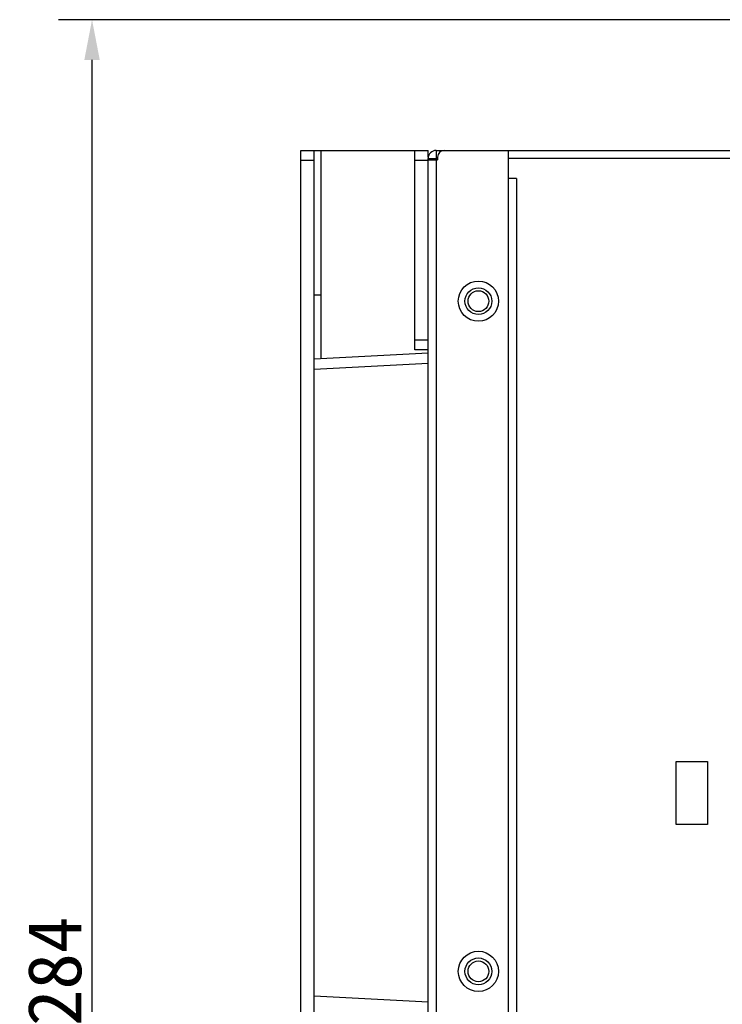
# Model space of a CAD drawing. Header units: millimetres. Extents: x -339 to 255, y 1363 to 1783.
# Tile 14 of 47: x -190 to -137, y 1605 to 1678. Entities that reach past the tile are written whole.
import ezdxf

# ---------------------------------------------------------------- set-up
doc = ezdxf.new("R2010")
doc.units = ezdxf.units.MM
doc.header["$LTSCALE"] = 61.468
doc.header["$PDMODE"] = 3
doc.header["$PDSIZE"] = 0.3125
doc.layers.get('0').update_dxf_attribs({"linetype": 'CONTINUOUS'})
doc.layers.get('Defpoints').update_dxf_attribs({"linetype": 'CONTINUOUS'})
doc.styles.get("Standard").update_dxf_attribs({"font": 'simfang.ttf'})
doc.dimstyles.new('DIMSTYLE_1', dxfattribs={"dimtxt": 4, "dimasz": 3, "dimexe": 2.5, "dimexo": 0.5, "dimgap": 0.75, "dimtad": 1, "dimlfac": 2, "dimdsep": 46, "dimtxsty": 'STANDARD', "dimblk": '_FILLED', "dimcen": 0.09, "dimclrt": 3, "dimazin": 2, "dimtp": 0.5, "dimtm": 0.5, "dimtfac": 1, "dimtofl": 0, "dimtmove": 0, "dimatfit": 3, "dimldrblk": '_FILLED', "dimfxl": 1, "dimtolj": 1, "dimarcsym": 0})

# ---------------------------------------------------------------- blocks, each defined once
blk = doc.blocks.new('_FILLED')
at = {"color": 0, "linetype": 'ByBlock'}
blk.add_solid([(0, 0), (-1, 0.192), (-1, -0.192)], dxfattribs=at)
blk = doc.blocks.new('*D13')
at = {"color": 0, "lineweight": -2}
for p, q in [((-132.835, 1678.402), (-186.66, 1678.402)), ((-184.16, 1539.402), (-184.16, 1675.402)), ((-132.835, 1536.402), (-186.66, 1536.402))]:
    blk.add_line(p, q, dxfattribs=at)
at = {"layer": 'Defpoints', "color": 0}
for p in [(-184.16, 1678.402), (-132.335, 1678.402), (-132.335, 1536.402)]:
    blk.add_point(p, dxfattribs=at)
at = {"color": 0, "lineweight": -2, "xscale": 3, "yscale": 3, "zscale": 3}
for p, rotation in [((-184.16, 1678.402), 90), ((-184.16, 1536.402), 270)]:
    blk.add_blockref('_FILLED', p, dxfattribs=dict(at, rotation=rotation))
at = {"color": 3, "insert": (-186.933, 1607.402), "char_height": 4, "attachment_point": 5, "rotation": 90}
blk.add_mtext('\\A1;284', dxfattribs=at)

msp = doc.modelspace()

# ---------------------------------------------------------------- linework, layer by layer
at = {"linetype": 'Continuous'}
for p, q in [((-168.5853, 1546.152), (-168.5853, 1668.652)), ((-168.5853, 1668.652), (-159.0853, 1668.652)), ((-167.5853, 1546.152), (-167.5853, 1668.652)), ((-167.0853, 1668.652), (-167.0853, 1653.1058)), ((-160.0853, 1653.7662), (-160.0853, 1668.652)), ((-159.0853, 1668.1345), (-159.0853, 1668.652)), ((-158.4853, 1668.652), (-158.4853, 1668.052)), ((-158.4853, 1668.652), (-153.0853, 1668.652)), ((-153.0853, 1546.152), (-153.0853, 1668.652)), ((-153.0853, 1668.652), (-44.0853, 1668.652)), ((-167.5853, 1667.902), (-168.5853, 1667.902)), ((-159.0853, 1667.902), (-160.0853, 1667.902)), ((-159.0853, 1546.752), (-159.0853, 1668.052)), ((-159.0853, 1668.052), (-158.4853, 1668.052)), ((-159.0853, 1667.952), (-158.3853, 1667.952)), ((-158.4853, 1668.052), (-158.4853, 1667.952)), ((-158.3853, 1668.052), (-158.4853, 1668.052)), ((-158.4853, 1667.952), (-158.4853, 1546.852)), ((-158.3853, 1668.152), (-158.3853, 1667.952)), ((-153.0853, 1666.542), (-153.0853, 1668.052)), ((-44.0853, 1668.052), (-153.0853, 1668.052)), ((-152.4853, 1666.542), (-153.0853, 1666.542)), ((-152.4853, 1666.542), (-152.4853, 1548.262)), ((-167.5853, 1657.8626), (-167.0853, 1657.8626)), ((-160.0853, 1654.5162), (-159.0853, 1654.5162)), ((-159.0853, 1653.7662), (-160.0853, 1653.7662)), ((-159.0853, 1653.5251), (-167.5853, 1653.0796)), ((-167.5853, 1652.3298), (-159.0853, 1652.7753)), ((-140.5853, 1618.353), (-140.5853, 1623.052)), ((-140.5853, 1623.052), (-138.2485, 1623.052)), ((-138.2485, 1623.052), (-138.2485, 1618.353)), ((-138.2485, 1618.353), (-140.5853, 1618.353)), ((-159.0853, 1605.0963), (-167.5853, 1605.5419))]:
    msp.add_line(p, q, dxfattribs=at)
for centre, radius in [((-155.3353, 1657.402), 1.5), ((-155.3353, 1657.402), 1), ((-155.3353, 1657.402), 0.775), ((-155.3353, 1607.402), 1.5), ((-155.3353, 1607.402), 1), ((-155.3353, 1607.402), 0.775)]:
    msp.add_circle(centre, radius, dxfattribs=at)
for centre, radius in [((-158.4853, 1668.052), 0.6), ((-157.8853, 1668.152), 0.5)]:
    msp.add_arc(centre, radius, 90, 180, dxfattribs=at)

# ---------------------------------------------------------------- dimensions: what is measured, and where the dimension line sits
at = {"color": 3}
dim = msp.add_linear_dim(base=(-184.1598, 1678.402), p1=(-132.3353, 1536.402), p2=(-132.3353, 1678.402), angle=90, dimstyle='DIMSTYLE_1', dxfattribs=at)
dim.commit()
dim.dimension.update_dxf_attribs({"geometry": '*D13', "text_midpoint": (-186.9326, 1607.402)})

doc.saveas('drawing.dxf')
